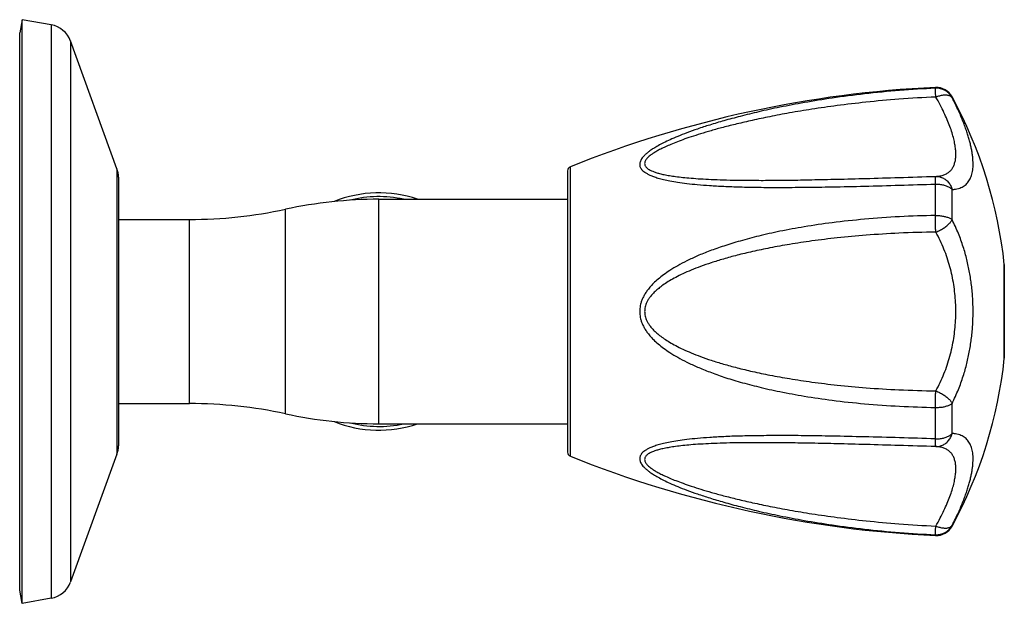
# Model space of a CAD drawing. Header units: millimetres. Extents: x 185 to 627, y 46 to 444.
# Tile 4 of 5: x 517 to 627, y 46 to 111. Entities that reach past the tile are written whole.
import ezdxf

# ---------------------------------------------------------------- set-up
doc = ezdxf.new("R2010")
doc.units = ezdxf.units.MM
doc.header["$LTSCALE"] = 46.255
doc.layers.get('0').update_dxf_attribs({"linetype": 'CONTINUOUS'})

msp = doc.modelspace()

# ---------------------------------------------------------------- linework, layer by layer
at = {"color": 7, "linetype": 'Continuous'}
for p, q in [((517.74, 111.27), (517.48, 109.8)), ((517.74, 46.27), (517.74, 111.27)), ((520.99, 110.7), (517.74, 111.27)), ((517.48, 47.75), (517.48, 109.8)), ((528.31, 94.67), (523.13, 108.9)), ((578.48, 94.43), (578.48, 63.11)), ((528.48, 93.72), (528.48, 63.83)), ((557.48, 91.27), (578.48, 91.27)), ((528.48, 89.02), (536.39, 89.02)), ((627.11, 83.99), (627.11, 83.97)), ((627.11, 83.97), (627.11, 73.57)), ((627.11, 73.55), (627.11, 73.57)), ((528.48, 68.52), (536.39, 68.52)), ((557.48, 66.27), (578.48, 66.27)), ((528.31, 62.87), (523.13, 48.65)), ((517.74, 46.27), (517.48, 47.75)), ((520.99, 46.85), (517.74, 46.27))]:
    msp.add_line(p, q, dxfattribs=at)
at = {"color": 9, "linetype": 'Continuous'}
for p, q in [((520.99, 110.7), (520.99, 46.85)), ((523.13, 108.9), (523.13, 48.65)), ((619.44, 103.64), (619.44, 103.72)), ((621.29, 102.6), (621.29, 102.68)), ((528.31, 94.67), (528.31, 62.87)), ((578.79, 62.65), (578.79, 94.9)), ((619.44, 89.46), (619.44, 92.96)), ((621.29, 89.01), (621.29, 92.36)), ((557.48, 66.27), (557.48, 91.27)), ((547.06, 67.38), (547.06, 90.16)), ((536.39, 68.52), (536.39, 89.02)), ((627.11, 73.55), (627.11, 83.99)), ((619.44, 64.59), (619.44, 68.09)), ((621.29, 65.18), (621.29, 68.53)), ((621.29, 54.87), (621.29, 54.94)), ((619.44, 53.82), (619.44, 53.91))]:
    msp.add_line(p, q, dxfattribs=at)
at = {"color": 7, "linetype": 'Continuous'}
for centre, radius, start, end in [((520.5, 107.94), 2.8, 20, 80), ((625.26, -21.14), 125, 92.667, 111.8227), ((619.54, 101.72), 2, 28.564, 92.667), ((577.38, 78.77), 50, 5.9936, 28.564), ((525.68, 93.72), 2.8, 0, 20), ((578.98, 94.43), 0.5, 111.8227, 180), ((557.48, 41.87), 49.4, 90, 102.1772), ((557.48, 78.77), 13.22, 71.0207, 112.1303), ((536.39, 139.62), 50.6, 270, 282.1772), ((577.38, 78.77), 50, 331.436, 354.0064), ((536.39, 17.92), 50.6, 77.8228, 90), ((557.48, 115.67), 49.4, 257.8228, 270), ((557.48, 78.77), 13.22, 247.8697, 288.9793), ((525.68, 63.83), 2.8, 340, 0), ((578.98, 63.11), 0.5, 180, 248.1773), ((625.26, 178.69), 125, 248.1773, 267.333), ((619.54, 55.82), 2, 267.333, 331.436), ((520.5, 49.6), 2.8, 280, 340)]:
    msp.add_arc(centre, radius, start, end, dxfattribs=at)
at = {"color": 9, "linetype": 'Continuous'}
for centre, radius, start, end in [((619.54, 101.64), 2, 28.7023, 92.7019), ((557.48, 78.77), 12.8, 77.592, 104.5066), ((557.48, 78.77), 12.8, 255.4934, 282.408), ((619.54, 55.91), 2, 267.2981, 331.2978)]:
    msp.add_arc(centre, radius, start, end, dxfattribs=at)
for points, knots in [([(619.44, 103.64), (618.11, 103.58), (615.47, 103.41), (611.64, 103.04), (608.1, 102.58), (604.97, 102.07), (602.24, 101.56), (599.85, 101.04), (597.77, 100.53), (595.96, 100.04), (594.37, 99.57), (593, 99.12), (591.81, 98.7), (590.8, 98.3), (589.93, 97.93), (589.2, 97.58), (588.59, 97.26), (588.08, 96.96), (587.67, 96.69), (587.34, 96.44), (587.08, 96.21), (586.88, 95.99), (586.73, 95.79), (586.62, 95.61), (586.55, 95.43), (586.51, 95.25), (586.51, 95.08), (586.54, 94.92), (586.61, 94.76), (586.72, 94.59), (586.88, 94.44), (587.08, 94.27), (587.34, 94.11), (587.67, 93.95), (588.07, 93.79), (588.58, 93.62), (589.19, 93.46), (589.92, 93.31), (590.78, 93.16), (591.8, 93.02), (592.99, 92.9), (594.36, 92.79), (595.94, 92.71), (597.76, 92.64), (599.85, 92.6), (602.23, 92.59), (604.97, 92.61), (608.11, 92.65), (611.64, 92.73), (615.48, 92.84), (618.11, 92.92), (619.44, 92.96)], [0, 0, 0, 0, 4.004442, 7.93744, 11.548462, 14.700186, 17.460778, 19.884411, 22.015414, 23.888057, 25.531336, 26.969317, 28.222454, 29.309308, 30.246948, 31.051131, 31.736483, 32.316399, 32.803858, 33.212402, 33.555673, 33.84623, 34.094353, 34.309685, 34.499991, 34.673551, 34.838411, 35.002917, 35.175929, 35.366265, 35.583283, 35.836468, 36.13741, 36.498269, 36.933687, 37.457373, 38.082817, 38.824208, 39.696764, 40.716997, 41.902844, 43.273871, 44.851695, 46.661618, 48.734043, 51.104901, 53.820126, 56.936595, 60.521147, 64.436832, 68.435293, 68.435293, 68.435293, 68.435293]), ([(619.48, 102.66), (619.47, 102.73), (619.47, 102.86), (619.46, 103.04), (619.46, 103.2), (619.45, 103.33), (619.45, 103.45), (619.45, 103.54), (619.44, 103.6), (619.44, 103.63), (619.44, 103.64)], [0, 0, 0, 0, 0.1979819, 0.3786143, 0.5393358, 0.6778638, 0.7922191, 0.8807478, 0.9421922, 0.9757771, 0.9757771, 0.9757771, 0.9757771]), ([(619.48, 102.66), (618.11, 102.6), (615.51, 102.45), (611.85, 102.11), (608.61, 101.73), (605.78, 101.32), (603.28, 100.91), (601.07, 100.49), (599.12, 100.08), (597.4, 99.68), (595.86, 99.3), (594.51, 98.93), (593.32, 98.57), (592.27, 98.24), (591.35, 97.92), (590.55, 97.62), (589.85, 97.33), (589.26, 97.07), (588.75, 96.82), (588.33, 96.58), (587.98, 96.37), (587.7, 96.17), (587.48, 95.98), (587.32, 95.81), (587.2, 95.66), (587.12, 95.51), (587.07, 95.38), (587.06, 95.25), (587.07, 95.12), (587.12, 95), (587.2, 94.87), (587.32, 94.75), (587.48, 94.62), (587.7, 94.5), (587.98, 94.37), (588.33, 94.25), (588.75, 94.13), (589.26, 94.01), (589.86, 93.9), (590.55, 93.8), (591.35, 93.7), (592.27, 93.62), (593.32, 93.54), (594.51, 93.48), (595.87, 93.43), (597.4, 93.4), (599.13, 93.38), (601.08, 93.38), (603.28, 93.4), (605.78, 93.45), (608.62, 93.51), (611.85, 93.59), (615.51, 93.7), (618.11, 93.78), (619.48, 93.82)], [0, 0, 0, 0, 4.112373, 7.803145, 11.03289, 13.879818, 16.396756, 18.629177, 20.613302, 22.37901, 23.950226, 25.346944, 26.586615, 27.684504, 28.654004, 29.506878, 30.253559, 30.903494, 31.465106, 31.946128, 32.354154, 32.695442, 32.977118, 33.208405, 33.399749, 33.5608, 33.700998, 33.828856, 33.952805, 34.081931, 34.225448, 34.393483, 34.596574, 34.84508, 35.148664, 35.515572, 35.953121, 36.469203, 37.071957, 37.770248, 38.573807, 39.493426, 40.541265, 41.731156, 43.078867, 44.60246, 46.322624, 48.264052, 50.457533, 52.940345, 55.75908, 58.967595, 62.645369, 66.753138, 66.753138, 66.753138, 66.753138]), ([(619.48, 102.66), (619.55, 102.69), (619.69, 102.74), (619.91, 102.81), (620.12, 102.86), (620.32, 102.89), (620.51, 102.9), (620.69, 102.89), (620.85, 102.87), (621, 102.83), (621.12, 102.77), (621.22, 102.7), (621.27, 102.63), (621.29, 102.6)], [0, 0, 0, 0, 0.232925, 0.458855, 0.675591, 0.881029, 1.073328, 1.251215, 1.414103, 1.56217, 1.696612, 1.819933, 1.936067, 1.936067, 1.936067, 1.936067]), ([(619.48, 93.82), (619.64, 93.83), (619.95, 93.86), (620.38, 93.98), (620.75, 94.15), (621.06, 94.38), (621.3, 94.67), (621.49, 95.01), (621.62, 95.4), (621.7, 95.83), (621.72, 96.31), (621.69, 96.84), (621.61, 97.41), (621.48, 98.02), (621.29, 98.69), (621.05, 99.4), (620.74, 100.15), (620.38, 100.95), (619.96, 101.8), (619.65, 102.37), (619.48, 102.66)], [0, 0, 0, 0, 0.491947, 0.930301, 1.329763, 1.706585, 2.077529, 2.458235, 2.861865, 3.298658, 3.776255, 4.300347, 4.87536, 5.504934, 6.192209, 6.940014, 7.751041, 8.627948, 9.573375, 10.590092, 10.590092, 10.590092, 10.590092]), ([(621.29, 92.36), (621.42, 92.37), (621.66, 92.39), (621.99, 92.47), (622.28, 92.57), (622.53, 92.69), (622.75, 92.84), (622.94, 93.02), (623.1, 93.21), (623.25, 93.43), (623.36, 93.67), (623.46, 93.94), (623.54, 94.23), (623.59, 94.54), (623.63, 94.87), (623.64, 95.23), (623.62, 95.61), (623.59, 96.01), (623.53, 96.43), (623.46, 96.86), (623.36, 97.32), (623.24, 97.8), (623.1, 98.29), (622.93, 98.81), (622.74, 99.35), (622.53, 99.92), (622.28, 100.52), (621.99, 101.17), (621.66, 101.87), (621.42, 102.35), (621.29, 102.6)], [0, 0, 0, 0, 0.379772, 0.713819, 1.014444, 1.29188, 1.55461, 1.809896, 2.06402, 2.322395, 2.589764, 2.870054, 3.166588, 3.481858, 3.817614, 4.174917, 4.55407, 4.955064, 5.377634, 5.821651, 6.287498, 6.776085, 7.289321, 7.829956, 8.401949, 9.010574, 9.662617, 10.366751, 11.13412, 11.978393, 11.978393, 11.978393, 11.978393]), ([(619.44, 92.95), (619.44, 93.02), (619.44, 93.14), (619.44, 93.31), (619.45, 93.45), (619.45, 93.58), (619.46, 93.67), (619.46, 93.75), (619.47, 93.79), (619.47, 93.82), (619.48, 93.82)], [0, 0, 0, 0, 0.1881637, 0.3571895, 0.5050403, 0.629554, 0.7289494, 0.8018793, 0.8474895, 0.8661051, 0.8661051, 0.8661051, 0.8661051]), ([(619.48, 93.82), (619.55, 93.82), (619.7, 93.81), (619.91, 93.78), (620.13, 93.71), (620.33, 93.62), (620.52, 93.5), (620.7, 93.36), (620.86, 93.19), (621, 93.01), (621.13, 92.81), (621.22, 92.59), (621.27, 92.44), (621.29, 92.36)], [0, 0, 0, 0, 0.219236, 0.439231, 0.660664, 0.883981, 1.109409, 1.33714, 1.567321, 1.799926, 2.034752, 2.27148, 2.509699, 2.509699, 2.509699, 2.509699]), ([(619.44, 92.95), (619.52, 92.96), (619.67, 92.96), (619.89, 92.94), (620.11, 92.91), (620.32, 92.87), (620.52, 92.81), (620.71, 92.75), (620.88, 92.67), (621.04, 92.58), (621.18, 92.48), (621.26, 92.4), (621.29, 92.36)], [0, 0, 0, 0, 0.223481, 0.445909, 0.665492, 0.880392, 1.088842, 1.28937, 1.480714, 1.661982, 1.832607, 1.992428, 1.992428, 1.992428, 1.992428]), ([(619.44, 89.46), (618.11, 89.44), (615.47, 89.35), (611.64, 89.08), (608.1, 88.7), (604.96, 88.24), (602.23, 87.74), (599.85, 87.21), (597.76, 86.66), (595.95, 86.1), (594.36, 85.55), (592.99, 84.99), (591.8, 84.44), (590.78, 83.91), (589.91, 83.38), (589.18, 82.88), (588.57, 82.4), (588.07, 81.94), (587.66, 81.5), (587.33, 81.09), (587.07, 80.69), (586.87, 80.32), (586.72, 79.96), (586.61, 79.61), (586.54, 79.27), (586.51, 78.94), (586.51, 78.61), (586.54, 78.27), (586.61, 77.93), (586.72, 77.59), (586.87, 77.23), (587.07, 76.85), (587.33, 76.46), (587.66, 76.05), (588.07, 75.61), (588.57, 75.15), (589.18, 74.66), (589.91, 74.16), (590.78, 73.64), (591.8, 73.1), (592.99, 72.56), (594.36, 72), (595.95, 71.44), (597.76, 70.88), (599.85, 70.34), (602.23, 69.81), (604.96, 69.31), (608.1, 68.85), (611.64, 68.47), (615.47, 68.2), (618.11, 68.11), (619.44, 68.09)], [0, 0, 0, 0, 3.998066, 7.925529, 11.529961, 14.672794, 17.430324, 19.856618, 21.997826, 23.88921, 25.560364, 27.03593, 28.336748, 29.481533, 30.487497, 31.370291, 32.144415, 32.822388, 33.415946, 33.938647, 34.403755, 34.82413, 35.210083, 35.570805, 35.914037, 36.246943, 36.576601, 36.909499, 37.252735, 37.613444, 37.999396, 38.419749, 38.884846, 39.407535, 40.0011, 40.679102, 41.453247, 42.336059, 43.342041, 44.486844, 45.787677, 47.263255, 48.934416, 50.825805, 52.967012, 55.393301, 58.150821, 61.293627, 64.898082, 68.825574, 72.823629, 72.823629, 72.823629, 72.823629]), ([(619.48, 87.62), (619.47, 87.69), (619.47, 87.84), (619.46, 88.06), (619.46, 88.29), (619.45, 88.53), (619.45, 88.77), (619.45, 89), (619.44, 89.23), (619.44, 89.38), (619.44, 89.46)], [0, 0, 0, 0, 0.214766, 0.440432, 0.673804, 0.911576, 1.150366, 1.386708, 1.617163, 1.838919, 1.838919, 1.838919, 1.838919]), ([(619.44, 89.46), (619.52, 89.46), (619.67, 89.46), (619.89, 89.45), (620.11, 89.42), (620.32, 89.39), (620.52, 89.35), (620.7, 89.3), (620.88, 89.24), (621.04, 89.17), (621.17, 89.1), (621.26, 89.04), (621.29, 89.01)], [0, 0, 0, 0, 0.223477, 0.445676, 0.664409, 0.87744, 1.082601, 1.278007, 1.461976, 1.633186, 1.790641, 1.93379, 1.93379, 1.93379, 1.93379]), ([(619.48, 87.62), (619.55, 87.65), (619.7, 87.7), (619.91, 87.81), (620.12, 87.92), (620.33, 88.04), (620.52, 88.17), (620.7, 88.3), (620.86, 88.44), (621, 88.59), (621.12, 88.73), (621.22, 88.87), (621.27, 88.96), (621.29, 89.01)], [0, 0, 0, 0, 0.235989, 0.475028, 0.714492, 0.951572, 1.183403, 1.407353, 1.621079, 1.82246, 2.009713, 2.181537, 2.337296, 2.337296, 2.337296, 2.337296]), ([(621.29, 68.53), (621.42, 68.79), (621.67, 69.31), (622, 70.08), (622.28, 70.82), (622.53, 71.56), (622.75, 72.28), (622.94, 72.99), (623.1, 73.7), (623.24, 74.41), (623.36, 75.13), (623.46, 75.85), (623.54, 76.57), (623.59, 77.3), (623.62, 78.04), (623.64, 78.77), (623.62, 79.51), (623.59, 80.24), (623.54, 80.97), (623.46, 81.7), (623.36, 82.42), (623.24, 83.13), (623.1, 83.84), (622.94, 84.55), (622.75, 85.27), (622.53, 85.99), (622.28, 86.72), (622, 87.47), (621.67, 88.24), (621.42, 88.75), (621.29, 89.01)], [0, 0, 0, 0, 0.871768, 1.704405, 2.503287, 3.274697, 4.025501, 4.761884, 5.490026, 6.214253, 6.937817, 7.663111, 8.391503, 9.123668, 9.858757, 10.595667, 11.332576, 12.067666, 12.799832, 13.528223, 14.253517, 14.97708, 15.701306, 16.429447, 17.165831, 17.916635, 18.688045, 19.486926, 20.319565, 21.191335, 21.191335, 21.191335, 21.191335]), ([(619.48, 87.62), (618.11, 87.6), (615.52, 87.52), (611.86, 87.29), (608.63, 87), (605.79, 86.65), (603.3, 86.28), (601.09, 85.88), (599.14, 85.47), (597.41, 85.06), (595.88, 84.64), (594.52, 84.22), (593.33, 83.81), (592.27, 83.4), (591.35, 82.99), (590.55, 82.6), (589.85, 82.21), (589.25, 81.83), (588.75, 81.46), (588.32, 81.1), (587.97, 80.76), (587.69, 80.43), (587.47, 80.12), (587.31, 79.83), (587.19, 79.55), (587.12, 79.28), (587.07, 79.03), (587.06, 78.77), (587.07, 78.52), (587.12, 78.26), (587.19, 78), (587.31, 77.72), (587.48, 77.42), (587.69, 77.11), (587.97, 76.78), (588.32, 76.44), (588.75, 76.08), (589.26, 75.72), (589.85, 75.34), (590.55, 74.95), (591.35, 74.55), (592.28, 74.15), (593.33, 73.74), (594.52, 73.32), (595.88, 72.9), (597.41, 72.49), (599.14, 72.07), (601.09, 71.66), (603.3, 71.27), (605.79, 70.89), (608.63, 70.55), (611.86, 70.25), (615.52, 70.03), (618.11, 69.95), (619.48, 69.93)], [0, 0, 0, 0, 4.099508, 7.777383, 10.996419, 13.833696, 16.343642, 18.57226, 20.556499, 22.326727, 23.907429, 25.319036, 26.579269, 27.703689, 28.70602, 29.598453, 30.39186, 31.096036, 31.719846, 32.27149, 32.758385, 33.187502, 33.564691, 33.897252, 34.195164, 34.46853, 34.726095, 34.976565, 35.22704, 35.484655, 35.758115, 36.056131, 36.388832, 36.766132, 37.195317, 37.682271, 38.23398, 38.857841, 39.562054, 40.355488, 41.247936, 42.25027, 43.374676, 44.634878, 46.046433, 47.627062, 49.397194, 51.381313, 53.60978, 56.119541, 58.956587, 62.175351, 65.85286, 69.95212, 69.95212, 69.95212, 69.95212]), ([(619.48, 69.93), (619.65, 70.24), (619.97, 70.87), (620.4, 71.83), (620.76, 72.8), (621.06, 73.79), (621.3, 74.78), (621.48, 75.77), (621.62, 76.77), (621.69, 77.77), (621.72, 78.77), (621.69, 79.77), (621.62, 80.77), (621.48, 81.77), (621.3, 82.77), (621.06, 83.76), (620.76, 84.74), (620.4, 85.72), (619.97, 86.68), (619.65, 87.31), (619.48, 87.62)], [0, 0, 0, 0, 1.06614, 2.117205, 3.155211, 4.182269, 5.2004, 6.211546, 7.217535, 8.220075, 9.220866, 10.221633, 11.224116, 12.230053, 13.241152, 14.259237, 15.286254, 16.324219, 17.375252, 18.441377, 18.441377, 18.441377, 18.441377]), ([(619.44, 68.09), (619.44, 68.16), (619.44, 68.31), (619.45, 68.54), (619.45, 68.78), (619.45, 69.02), (619.46, 69.25), (619.46, 69.48), (619.47, 69.71), (619.47, 69.86), (619.48, 69.93)], [0, 0, 0, 0, 0.221756, 0.45221, 0.688553, 0.927343, 1.165115, 1.398487, 1.624153, 1.838919, 1.838919, 1.838919, 1.838919]), ([(619.48, 69.93), (619.55, 69.9), (619.7, 69.84), (619.91, 69.74), (620.12, 69.63), (620.33, 69.51), (620.52, 69.38), (620.7, 69.24), (620.86, 69.1), (621, 68.96), (621.12, 68.82), (621.22, 68.68), (621.27, 68.58), (621.29, 68.53)], [0, 0, 0, 0, 0.235989, 0.475028, 0.714492, 0.951572, 1.183403, 1.407353, 1.621078, 1.82246, 2.009712, 2.181536, 2.337295, 2.337295, 2.337295, 2.337295]), ([(619.44, 68.09), (619.52, 68.09), (619.67, 68.09), (619.89, 68.1), (620.11, 68.12), (620.32, 68.15), (620.52, 68.19), (620.7, 68.25), (620.88, 68.31), (621.04, 68.37), (621.17, 68.45), (621.26, 68.5), (621.29, 68.53)], [0, 0, 0, 0, 0.223479, 0.445678, 0.664411, 0.877442, 1.082603, 1.278009, 1.461978, 1.633188, 1.790643, 1.933793, 1.933793, 1.933793, 1.933793]), ([(619.44, 64.59), (618.11, 64.63), (615.47, 64.71), (611.64, 64.81), (608.1, 64.89), (604.97, 64.94), (602.24, 64.96), (599.86, 64.94), (597.77, 64.91), (595.96, 64.84), (594.37, 64.75), (593, 64.65), (591.81, 64.52), (590.8, 64.39), (589.93, 64.24), (589.2, 64.09), (588.59, 63.93), (588.08, 63.76), (587.67, 63.6), (587.34, 63.44), (587.08, 63.27), (586.88, 63.11), (586.73, 62.95), (586.62, 62.79), (586.54, 62.63), (586.51, 62.47), (586.51, 62.3), (586.54, 62.12), (586.62, 61.94), (586.73, 61.75), (586.88, 61.55), (587.08, 61.34), (587.34, 61.11), (587.67, 60.86), (588.08, 60.59), (588.58, 60.29), (589.19, 59.97), (589.92, 59.62), (590.79, 59.25), (591.81, 58.85), (593, 58.43), (594.37, 57.98), (595.95, 57.51), (597.77, 57.01), (599.85, 56.51), (602.23, 55.99), (604.96, 55.47), (608.1, 54.97), (611.63, 54.51), (615.47, 54.13), (618.11, 53.97), (619.44, 53.91)], [0, 0, 0, 0, 4.000018, 7.919081, 11.502223, 14.613095, 17.32483, 19.692642, 21.76278, 23.571063, 25.147847, 26.518447, 27.704373, 28.72506, 29.598367, 30.340711, 30.967437, 31.4923, 31.928763, 32.291226, 32.593056, 32.847527, 33.065084, 33.25604, 33.429351, 33.594054, 33.758832, 33.932241, 34.122506, 34.337232, 34.585177, 34.875057, 35.21755, 35.625436, 36.11236, 36.692608, 37.378623, 38.18335, 39.121545, 40.208877, 41.462374, 42.900486, 44.543703, 46.416154, 48.546707, 50.969582, 53.729502, 56.879136, 60.492345, 64.429475, 68.435286, 68.435286, 68.435286, 68.435286]), ([(619.44, 64.59), (619.52, 64.59), (619.67, 64.59), (619.89, 64.6), (620.11, 64.63), (620.32, 64.68), (620.52, 64.73), (620.71, 64.8), (620.88, 64.88), (621.04, 64.97), (621.18, 65.07), (621.26, 65.14), (621.29, 65.18)], [0, 0, 0, 0, 0.223479, 0.445907, 0.66549, 0.88039, 1.08884, 1.289368, 1.480712, 1.66198, 1.832605, 1.992427, 1.992427, 1.992427, 1.992427]), ([(619.48, 63.73), (619.55, 63.73), (619.7, 63.73), (619.91, 63.77), (620.13, 63.83), (620.33, 63.93), (620.52, 64.05), (620.7, 64.19), (620.86, 64.35), (621, 64.54), (621.13, 64.74), (621.22, 64.96), (621.27, 65.11), (621.29, 65.18)], [0, 0, 0, 0, 0.219236, 0.439231, 0.660665, 0.883981, 1.109409, 1.33714, 1.567321, 1.799925, 2.034752, 2.27148, 2.509699, 2.509699, 2.509699, 2.509699]), ([(621.29, 54.94), (621.42, 55.19), (621.66, 55.67), (621.99, 56.37), (622.28, 57.02), (622.53, 57.63), (622.74, 58.2), (622.93, 58.74), (623.1, 59.26), (623.24, 59.75), (623.36, 60.23), (623.46, 60.68), (623.53, 61.12), (623.59, 61.54), (623.62, 61.94), (623.64, 62.32), (623.63, 62.67), (623.59, 63.01), (623.54, 63.32), (623.46, 63.61), (623.36, 63.87), (623.25, 64.11), (623.1, 64.33), (622.94, 64.53), (622.75, 64.7), (622.53, 64.85), (622.28, 64.98), (621.99, 65.08), (621.66, 65.15), (621.42, 65.18), (621.29, 65.18)], [0, 0, 0, 0, 0.844428, 1.611928, 2.316141, 2.968236, 3.576881, 4.148855, 4.689484, 5.202655, 5.691204, 6.156955, 6.600924, 7.023394, 7.424328, 7.803414, 8.160649, 8.49639, 8.811609, 9.10815, 9.388418, 9.655795, 9.914163, 10.168297, 10.423581, 10.686326, 10.963779, 11.264431, 11.598521, 11.978394, 11.978394, 11.978394, 11.978394]), ([(619.48, 63.73), (618.11, 63.77), (615.52, 63.85), (611.85, 63.95), (608.62, 64.04), (605.78, 64.1), (603.28, 64.14), (601.08, 64.16), (599.12, 64.16), (597.39, 64.15), (595.86, 64.11), (594.51, 64.07), (593.31, 64), (592.26, 63.93), (591.34, 63.84), (590.54, 63.75), (589.84, 63.64), (589.25, 63.53), (588.74, 63.42), (588.32, 63.29), (587.97, 63.17), (587.69, 63.04), (587.47, 62.92), (587.31, 62.79), (587.19, 62.67), (587.11, 62.54), (587.07, 62.42), (587.06, 62.29), (587.07, 62.16), (587.12, 62.02), (587.2, 61.88), (587.32, 61.72), (587.49, 61.55), (587.71, 61.37), (587.99, 61.17), (588.34, 60.95), (588.77, 60.72), (589.28, 60.47), (589.88, 60.2), (590.57, 59.92), (591.38, 59.62), (592.3, 59.3), (593.35, 58.96), (594.54, 58.61), (595.9, 58.24), (597.43, 57.86), (599.16, 57.46), (601.11, 57.05), (603.31, 56.63), (605.8, 56.22), (608.64, 55.81), (611.86, 55.43), (615.52, 55.1), (618.11, 54.94), (619.48, 54.88)], [0, 0, 0, 0, 4.104217, 7.78165, 10.991123, 13.810839, 16.294865, 18.489666, 20.432429, 22.153871, 23.678734, 25.027713, 26.218818, 27.267811, 28.18849, 28.992974, 29.692035, 30.295463, 30.811942, 31.249679, 31.616795, 31.92046, 32.168055, 32.369301, 32.535751, 32.678186, 32.806568, 32.930491, 33.058566, 33.199404, 33.361738, 33.554558, 33.788265, 34.072834, 34.41671, 34.826765, 35.310245, 35.874144, 36.526272, 37.275002, 38.129613, 39.100546, 40.19953, 41.439895, 42.836864, 44.407797, 46.172671, 48.155421, 50.385748, 52.899735, 55.742465, 58.967073, 62.649503, 66.753136, 66.753136, 66.753136, 66.753136]), ([(619.48, 63.73), (619.47, 63.73), (619.47, 63.76), (619.46, 63.8), (619.46, 63.87), (619.45, 63.97), (619.45, 64.09), (619.44, 64.24), (619.44, 64.41), (619.44, 64.53), (619.44, 64.59)], [0, 0, 0, 0, 0.0186153, 0.0642256, 0.1371554, 0.2365509, 0.3610649, 0.5089152, 0.6779377, 0.8661057, 0.8661057, 0.8661057, 0.8661057]), ([(619.48, 54.88), (619.65, 55.18), (619.96, 55.75), (620.38, 56.6), (620.74, 57.4), (621.05, 58.15), (621.29, 58.86), (621.48, 59.52), (621.61, 60.14), (621.69, 60.71), (621.72, 61.23), (621.7, 61.71), (621.62, 62.15), (621.49, 62.54), (621.3, 62.87), (621.06, 63.16), (620.75, 63.4), (620.38, 63.57), (619.95, 63.69), (619.64, 63.72), (619.48, 63.73)], [0, 0, 0, 0, 1.016733, 1.962164, 2.839083, 3.650143, 4.397994, 5.085318, 5.714942, 6.289966, 6.814014, 7.291545, 7.728286, 8.131878, 8.512559, 8.883495, 9.260318, 9.659781, 10.098134, 10.590093, 10.590093, 10.590093, 10.590093]), ([(619.44, 53.91), (619.44, 53.92), (619.44, 53.95), (619.45, 54.01), (619.45, 54.1), (619.45, 54.21), (619.46, 54.35), (619.46, 54.51), (619.47, 54.69), (619.47, 54.82), (619.48, 54.88)], [0, 0, 0, 0, 0.0335862, 0.0950298, 0.1835582, 0.2979141, 0.4364423, 0.5971636, 0.7777958, 0.9757779, 0.9757779, 0.9757779, 0.9757779]), ([(619.48, 54.88), (619.55, 54.85), (619.69, 54.8), (619.91, 54.74), (620.12, 54.69), (620.32, 54.66), (620.51, 54.65), (620.69, 54.65), (620.85, 54.68), (621, 54.72), (621.12, 54.77), (621.22, 54.85), (621.27, 54.91), (621.29, 54.94)], [0, 0, 0, 0, 0.232925, 0.458854, 0.67559, 0.881028, 1.073327, 1.251214, 1.414102, 1.562169, 1.696612, 1.819932, 1.936067, 1.936067, 1.936067, 1.936067])]:
    msp.add_open_spline(points, degree=3, knots=knots, dxfattribs=at)

doc.saveas('drawing.dxf')
